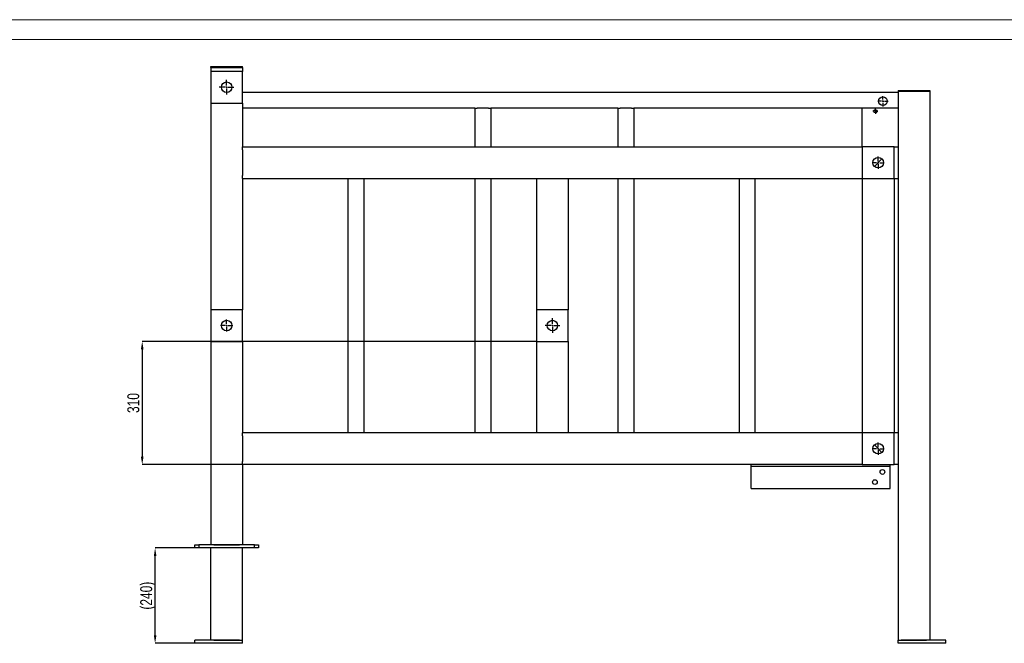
# Model space of a CAD drawing. Header units: millimetres. Extents: x 0 to 841, y 0 to 594.
# Tile 13 of 14: x 397 to 645, y 437 to 594. Entities that reach past the tile are written whole.
import ezdxf

# ---------------------------------------------------------------- set-up
doc = ezdxf.new("R2010")
doc.units = ezdxf.units.MM
doc.header["$PDSIZE"] = -1
doc.linetypes.add('CENTERX2', pattern=[20.32, 12.7, -2.54, 2.54, -2.54])
doc.layers.add('COTES', color=1, linetype='Continuous')
doc.layers.add('TRAIT-MIXTES', color=3, linetype='CENTERX2')
doc.layers.add('TRAIT-FORT', color=4, linetype='Continuous', lineweight=25)
doc.styles.add('SLDTEXTSTYLE0', font='TXT', dxfattribs={"width": 0.75})
doc.dimstyles.new('SLDDIMSTYLE2', dxfattribs={"dimtxt": 3, "dimasz": 2, "dimexe": 0, "dimexo": 0.0625, "dimgap": 0.75, "dimtad": 1, "dimdec": 0, "dimlfac": 10, "dimrnd": 1e-09, "dimzin": 12, "dimdsep": 46, "dimtxsty": 'SLDTEXTSTYLE0', "dimsah": 1, "dimcen": 0.09, "dimadec": 0, "dimazin": 3, "dimtfac": 1, "dimtdec": 0, "dimtofl": 0, "dimtmove": 0, "dimatfit": 3, "dimfxl": 1, "dimfrac": 2, "dimtolj": 1, "dimtzin": 12, "dimarcsym": 0})

# ---------------------------------------------------------------- blocks, each defined once
blk = doc.blocks.new('_D_41')
at = {"layer": 'COTES', "color": 0, "lineweight": -2, "transparency": 16777216}
for p, q in [((527.21, 512.99), (428.02, 512.99)), ((428.02, 510.99), (428.02, 483.99)), ((453.21, 481.99), (428.02, 481.99))]:
    blk.add_line(p, q, dxfattribs=at)
at = {"layer": 'COTES', "color": 0, "transparency": 16777216}
for points in [[(427.69, 510.99), (428.36, 510.99), (428.02, 512.99)], [(427.69, 483.99), (428.36, 483.99), (428.02, 481.99)]]:
    blk.add_solid(points, dxfattribs=at)
at = {"layer": 'Defpoints', "color": 0, "transparency": 16777216}
for p in [(527.27, 512.99), (428.02, 481.99), (453.27, 481.99)]:
    blk.add_point(p, dxfattribs=at)
at = {"layer": 'COTES', "color": 0, "transparency": 16777216, "insert": (424.27, 497.49), "char_height": 3, "attachment_point": 2, "rotation": 90, "style": 'SLDTEXTSTYLE0'}
blk.add_mtext('\\A1;310', dxfattribs=at)
blk = doc.blocks.new('_D_42')
at = {"layer": 'COTES', "color": 0, "lineweight": -2, "transparency": 16777216}
for p, q in [((441.21, 460.99), (431.27, 460.99)), ((431.27, 438.99), (431.27, 458.99)), ((441.21, 436.99), (431.27, 436.99))]:
    blk.add_line(p, q, dxfattribs=at)
at = {"layer": 'COTES', "color": 0, "transparency": 16777216}
for points in [[(430.94, 458.99), (431.6, 458.99), (431.27, 460.99)], [(430.94, 438.99), (431.6, 438.99), (431.27, 436.99)]]:
    blk.add_solid(points, dxfattribs=at)
at = {"layer": 'Defpoints', "color": 0, "transparency": 16777216}
for p in [(431.27, 460.99), (441.27, 460.99), (441.27, 436.99)]:
    blk.add_point(p, dxfattribs=at)
at = {"layer": 'COTES', "color": 0, "transparency": 16777216, "insert": (427.52, 448.99), "char_height": 3, "attachment_point": 2, "rotation": 90, "style": 'SLDTEXTSTYLE0'}
blk.add_mtext('\\A1;(240)', dxfattribs=at)
blk = doc.blocks.new('SW_CENTERMARKSYMBOL_9')
at = {"layer": 'TRAIT-MIXTES', "color": 0}
for p, q in [((-0.4, 0), (-1.85, 0)), ((0, 0), (-0.2, 0)), ((0, 0.4), (0, 1.85)), ((0, 0), (0, 0.2)), ((0, 0), (0, -0.2)), ((0, 0), (0.2, 0)), ((0.4, 0), (1.85, 0)), ((0, -0.4), (0, -1.85))]:
    blk.add_line(p, q, dxfattribs=at)
blk = doc.blocks.new('SW_CENTERMARKSYMBOL_10')
at = {"layer": 'TRAIT-MIXTES', "color": 0}
for p, q in [((-0.4, 0), (-1.525, 0)), ((0, 0), (-0.2, 0)), ((0, 0.4), (0, 1.525)), ((0, 0), (0, 0.2)), ((0, 0), (0, -0.2)), ((0, 0), (0.2, 0)), ((0.4, 0), (1.525, 0)), ((0, -0.4), (0, -1.525))]:
    blk.add_line(p, q, dxfattribs=at)
blk = doc.blocks.new('SW_CENTERMARKSYMBOL_11')
at = {"layer": 'TRAIT-MIXTES', "color": 0}
for p, q in [((-0.4, 0), (-1.525, 0)), ((0, 0), (-0.2, 0)), ((0, 0.4), (0, 1.525)), ((0, 0), (0, 0.2)), ((0, 0), (0, -0.2)), ((0, 0), (0.2, 0)), ((0.4, 0), (1.525, 0)), ((0, -0.4), (0, -1.525))]:
    blk.add_line(p, q, dxfattribs=at)
blk = doc.blocks.new('SW_CENTERMARKSYMBOL_12')
at = {"layer": 'TRAIT-MIXTES', "color": 0}
for p, q in [((-0.4, 0), (-0.625, 0)), ((0, 0), (-0.2, 0)), ((0, 0.4), (0, 0.625)), ((0, 0), (0, 0.2)), ((0, 0), (0, -0.2)), ((0, 0), (0.2, 0)), ((0.4, 0), (0.625, 0)), ((0, -0.4), (0, -0.625))]:
    blk.add_line(p, q, dxfattribs=at)
blk = doc.blocks.new('SW_CENTERMARKSYMBOL_13')
at = {"layer": 'TRAIT-MIXTES', "color": 0}
for p, q in [((-0.4, 0), (-1.3, 0)), ((0, 0), (-0.2, 0)), ((0, 0.4), (0, 1.3)), ((0, 0), (0, 0.2)), ((0, 0), (0, -0.2)), ((0, 0), (0.2, 0)), ((0.4, 0), (1.3, 0)), ((0, -0.4), (0, -1.3))]:
    blk.add_line(p, q, dxfattribs=at)
blk = doc.blocks.new('SW_CENTERMARKSYMBOL_14')
at = {"layer": 'TRAIT-MIXTES', "color": 0}
for p, q in [((-0.4, 0), (-1.525, 0)), ((0, 0), (-0.2, 0)), ((0, 0.4), (0, 1.525)), ((0, 0), (0, 0.2)), ((0, 0), (0, -0.2)), ((0, 0), (0.2, 0)), ((0.4, 0), (1.525, 0)), ((0, -0.4), (0, -1.525))]:
    blk.add_line(p, q, dxfattribs=at)
blk = doc.blocks.new('SW_CENTERMARKSYMBOL_15')
at = {"layer": 'TRAIT-MIXTES', "color": 0}
for p, q in [((-0.4, 0), (-1.85, 0)), ((0, 0), (-0.2, 0)), ((0, 0.4), (0, 1.85)), ((0, 0), (0, 0.2)), ((0, 0), (0, -0.2)), ((0, 0), (0.2, 0)), ((0.4, 0), (1.85, 0)), ((0, -0.4), (0, -1.85))]:
    blk.add_line(p, q, dxfattribs=at)

msp = doc.modelspace()

# ---------------------------------------------------------------- linework, layer by layer
at = {"lineweight": 18}
for p, q in [((841, 594), (0, 594)), ((836, 589), (5, 589))]:
    msp.add_line(p, q, dxfattribs=at)
at = {"layer": 'TRAIT-FORT', "lineweight": 25}
for p, q in [((445.270897, 581.993243), (445.270897, 582.193243)), ((445.270897, 582.193243), (446.070897, 582.193243)), ((445.270897, 581.993243), (445.270897, 580.993243)), ((445.270897, 581.993243), (446.070897, 581.993243)), ((445.270897, 580.993243), (445.270897, 572.993243)), ((453.270897, 580.993243), (445.270897, 580.993243)), ((446.070897, 582.193243), (452.470897, 582.193243)), ((446.070897, 581.993243), (452.470897, 581.993243)), ((452.470897, 582.193243), (453.270897, 582.193243)), ((452.470897, 581.993243), (453.270897, 581.993243)), ((453.270897, 581.993243), (453.270897, 582.193243)), ((453.270897, 581.993243), (453.270897, 580.993243)), ((453.270897, 572.993243), (453.270897, 580.993243)), ((618.270897, 575.693243), (453.270897, 575.693243)), ((618.270897, 576.193243), (618.270897, 575.993243)), ((618.270897, 576.193243), (619.070897, 576.193243)), ((618.270897, 575.993243), (618.270897, 575.693243)), ((618.270897, 575.993243), (619.070897, 575.993243)), ((618.270897, 575.693243), (618.270897, 575.093243)), ((618.270897, 575.093243), (618.270897, 572.293243)), ((619.070897, 576.193243), (625.470897, 576.193243)), ((619.070897, 575.993243), (625.470897, 575.993243)), ((625.470897, 576.193243), (626.270897, 576.193243)), ((625.470897, 575.993243), (626.270897, 575.993243)), ((626.270897, 576.193243), (626.270897, 575.993243)), ((626.270897, 575.993243), (626.270897, 437.793243)), ((445.270897, 572.993243), (445.270897, 520.993243)), ((445.270897, 572.993243), (453.270897, 572.993243)), ((453.270897, 572.993243), (453.270897, 561.993243)), ((511.770897, 571.693243), (453.270897, 571.693243)), ((511.770897, 571.693243), (511.770897, 561.993243)), ((511.770897, 571.693243), (512.370897, 571.693243)), ((515.170897, 571.693243), (512.370897, 571.693243)), ((515.170897, 571.693243), (515.770897, 571.693243)), ((547.770897, 571.693243), (515.770897, 571.693243)), ((515.770897, 571.693243), (515.770897, 561.993243)), ((547.770897, 571.693243), (547.770897, 561.993243)), ((547.770897, 571.693243), (548.370897, 571.693243)), ((551.170897, 571.693243), (548.370897, 571.693243)), ((551.170897, 571.693243), (551.770897, 571.693243)), ((618.270897, 571.693243), (551.770897, 571.693243)), ((551.770897, 571.693243), (551.770897, 561.993243)), ((609.270897, 561.993243), (609.270897, 571.693243)), ((618.270897, 572.293243), (618.270897, 571.693243)), ((618.270897, 571.693243), (618.270897, 561.993243)), ((453.270897, 561.993243), (609.270897, 561.993243)), ((453.270897, 561.193243), (453.270897, 561.993243)), ((453.270897, 561.193243), (453.270897, 554.793243)), ((609.270897, 561.993243), (609.270897, 553.993243)), ((617.270897, 561.993243), (609.270897, 561.993243)), ((617.270897, 561.993243), (618.270897, 561.993243)), ((617.270897, 553.993243), (617.270897, 561.993243)), ((618.270897, 561.993243), (618.270897, 561.193243)), ((618.270897, 561.193243), (618.270897, 554.793243)), ((612.33398, 557.056326), (614.207813, 558.930159)), ((453.270897, 553.993243), (453.270897, 554.793243)), ((453.270897, 553.993243), (453.270897, 520.993243)), ((453.270897, 553.993243), (527.270897, 553.993243)), ((479.770897, 553.993243), (479.770897, 489.993243)), ((483.770897, 553.993243), (483.770897, 489.993243)), ((511.770897, 553.993243), (511.770897, 489.993243)), ((515.770897, 553.993243), (515.770897, 489.993243)), ((527.270897, 553.993243), (527.270897, 520.993243)), ((527.270897, 553.993243), (528.070897, 553.993243)), ((528.070897, 553.993243), (534.470897, 553.993243)), ((534.470897, 553.993243), (535.270897, 553.993243)), ((535.270897, 553.993243), (535.270897, 520.993243)), ((535.270897, 553.993243), (609.270897, 553.993243)), ((547.770897, 553.993243), (547.770897, 489.993243)), ((551.770897, 553.993243), (551.770897, 489.993243)), ((578.270897, 553.993243), (578.270897, 489.993243)), ((582.270897, 553.993243), (582.270897, 489.993243)), ((609.270897, 553.993243), (609.270897, 489.993243)), ((609.270897, 553.993243), (617.270897, 553.993243)), ((617.270897, 553.993243), (618.270897, 553.993243)), ((617.270897, 553.993243), (617.270897, 489.993243)), ((618.270897, 554.793243), (618.270897, 553.993243)), ((618.270897, 553.993243), (618.270897, 489.993243)), ((445.270897, 520.993243), (445.270897, 512.993243)), ((453.270897, 520.993243), (445.270897, 520.993243)), ((453.270897, 512.993243), (453.270897, 520.993243)), ((535.270897, 520.993243), (527.270897, 520.993243)), ((527.270897, 520.993243), (527.270897, 512.993243)), ((535.270897, 512.993243), (535.270897, 520.993243)), ((445.270897, 512.993243), (445.270897, 461.793243)), ((445.270897, 512.993243), (453.270897, 512.993243)), ((453.270897, 512.993243), (453.270897, 489.993243)), ((527.270897, 512.993243), (527.270897, 489.993243)), ((527.270897, 512.993243), (535.270897, 512.993243)), ((535.270897, 512.993243), (535.270897, 489.993243)), ((527.270897, 489.993243), (453.270897, 489.993243)), ((453.270897, 489.193243), (453.270897, 489.993243)), ((453.270897, 489.193243), (453.270897, 482.793243)), ((528.070897, 489.993243), (527.270897, 489.993243)), ((534.470897, 489.993243), (528.070897, 489.993243)), ((535.270897, 489.993243), (534.470897, 489.993243)), ((609.270897, 489.993243), (535.270897, 489.993243)), ((617.270897, 489.993243), (609.270897, 489.993243)), ((609.270897, 489.993243), (609.270897, 481.993243)), ((618.270897, 489.993243), (617.270897, 489.993243)), ((617.270897, 481.993243), (617.270897, 489.993243)), ((618.270897, 489.993243), (618.270897, 489.193243)), ((618.270897, 489.193243), (618.270897, 482.793243)), ((612.33398, 486.930159), (614.207813, 485.056326)), ((453.270897, 481.993243), (453.270897, 482.793243)), ((453.270897, 481.993243), (453.270897, 461.793243)), ((609.270897, 481.993243), (453.270897, 481.993243)), ((581.270897, 481.843243), (581.270897, 481.993243)), ((581.270897, 481.593243), (581.270897, 481.843243)), ((581.270897, 481.593243), (616.270897, 481.593243)), ((581.270897, 481.093243), (581.270897, 481.593243)), ((581.270897, 476.243243), (581.270897, 481.093243)), ((609.270897, 481.993243), (617.270897, 481.993243)), ((616.270897, 481.843243), (616.270897, 481.993243)), ((616.270897, 481.593243), (616.270897, 481.843243)), ((616.270897, 481.093243), (616.270897, 481.593243)), ((616.270897, 476.243243), (616.270897, 481.093243)), ((618.270897, 481.993243), (617.270897, 481.993243)), ((618.270897, 482.793243), (618.270897, 481.993243)), ((618.270897, 481.993243), (618.270897, 437.793243)), ((581.270897, 475.993243), (581.270897, 476.243243)), ((581.270897, 475.993243), (616.270897, 475.993243)), ((616.270897, 475.993243), (616.270897, 476.243243)), ((441.270897, 460.993243), (441.270897, 461.793243)), ((441.270897, 461.793243), (442.270897, 461.793243)), ((442.270897, 461.793243), (442.270897, 460.993243)), ((456.270897, 461.793243), (442.270897, 461.793243)), ((446.070897, 461.793243), (452.470897, 461.793243)), ((456.270897, 460.993243), (456.270897, 461.793243)), ((456.270897, 461.793243), (457.270897, 461.793243)), ((457.270897, 461.793243), (457.270897, 460.993243)), ((442.270897, 460.993243), (441.270897, 460.993243)), ((456.270897, 460.993243), (442.270897, 460.993243)), ((445.270897, 437.793243), (445.270897, 460.993243)), ((453.270897, 437.793243), (453.270897, 460.993243)), ((457.270897, 460.993243), (456.270897, 460.993243)), ((441.270897, 436.993243), (441.270897, 437.793243)), ((452.470897, 437.793243), (441.270897, 437.793243)), ((452.470897, 436.993243), (441.270897, 436.993243)), ((446.070897, 437.793243), (452.470897, 437.793243)), ((452.470897, 437.793243), (453.270897, 437.793243)), ((453.270897, 436.993243), (452.470897, 436.993243)), ((453.270897, 436.993243), (453.270897, 437.793243)), ((618.270897, 437.793243), (619.070897, 437.793243)), ((618.270897, 436.993243), (618.270897, 437.793243)), ((619.070897, 436.993243), (618.270897, 436.993243)), ((619.070897, 437.793243), (625.470897, 437.793243)), ((630.270897, 437.793243), (619.070897, 437.793243)), ((630.270897, 436.993243), (619.070897, 436.993243)), ((630.270897, 436.993243), (630.270897, 437.793243))]:
    msp.add_line(p, q, dxfattribs=at)
for centre, radius in [((449.270897, 576.993243), 1.325), ((614.479597, 573.478243), 1.1), ((612.574597, 570.938243), 0.425), ((613.270897, 557.993243), 1.325), ((449.270897, 516.993243), 1.325), ((531.270897, 516.993243), 1.325), ((613.270897, 485.993243), 1.325), ((614.352597, 480.133243), 0.6), ((612.447597, 477.593243), 0.6)]:
    msp.add_circle(centre, radius, dxfattribs=at)

# ---------------------------------------------------------------- block references
at = {"layer": 'TRAIT-MIXTES'}
for name, p in [('SW_CENTERMARKSYMBOL_15', (449.270897, 576.993243)), ('SW_CENTERMARKSYMBOL_13', (614.479597, 573.478243)), ('SW_CENTERMARKSYMBOL_12', (612.574597, 570.938243)), ('SW_CENTERMARKSYMBOL_10', (613.270897, 557.993243)), ('SW_CENTERMARKSYMBOL_14', (449.270897, 516.993243)), ('SW_CENTERMARKSYMBOL_9', (531.270897, 516.993243)), ('SW_CENTERMARKSYMBOL_11', (613.270897, 485.993243))]:
    msp.add_blockref(name, p, dxfattribs=at)

# ---------------------------------------------------------------- dimensions: what is measured, and where the dimension line sits
at = {"layer": 'COTES'}
dim = msp.add_linear_dim(base=(428.02322, 481.993243), p1=(527.270897, 512.993243), p2=(453.270897, 481.993243), angle=90, dimstyle='SLDDIMSTYLE2', dxfattribs=at)
dim.commit()
dim.dimension.update_dxf_attribs({"geometry": '_D_41', "text_midpoint": (428.02322, 497.493243), "dimtype": 160})
dim = msp.add_linear_dim(base=(431.270897, 460.993243), p1=(441.270897, 436.993243), p2=(441.270897, 460.993243), angle=90, text='(<>)', dimstyle='SLDDIMSTYLE2', dxfattribs=at)
dim.commit()
dim.dimension.update_dxf_attribs({"geometry": '_D_42', "text_midpoint": (431.270897, 448.993243), "dimtype": 160})

doc.saveas('drawing.dxf')
